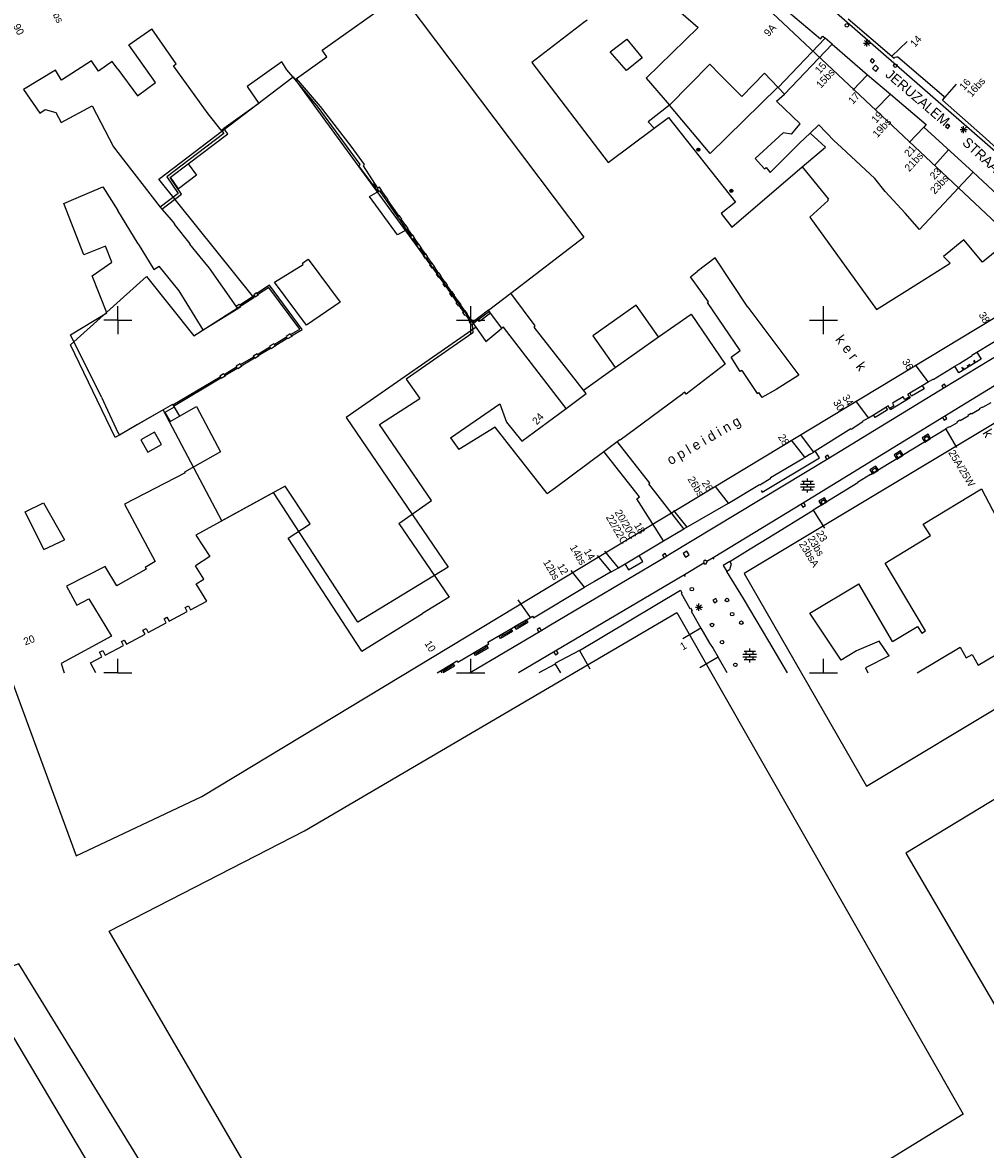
# Model space of a CAD drawing. Header units: millimetres. Extents: x 135944 to 142000, y 454200 to 456692.
# Tile 41 of 153: x 136986 to 137123, y 455632 to 455792. Entities that reach past the tile are written whole.
import ezdxf
from ezdxf.enums import TextEntityAlignment as Align

# ---------------------------------------------------------------- set-up
doc = ezdxf.new("R2010")
doc.units = ezdxf.units.MM
for name, color, linetype in [('TotaalGBKN2013_Bistad', 251, 'Continuous'), ('TotaalGBKN2013X$0$Contouren', 251, 'Continuous'), ('TotaalGBKN2013X$0$Xref', 251, 'Continuous')]:
    doc.layers.add(name, color=color, linetype=linetype)
doc.styles.add('TotaalGBKN2013X$0$GBKN binnenstad 2009$0$Standard', font='txt')

# ---------------------------------------------------------------- blocks, each defined once
blk = doc.blocks.new('TotaalGBKN2013X$0$GBKN binnenstad 2009')
at = {"layer": 'TotaalGBKN2013_Bistad'}
for p, q in [((137073371, 455799234), (137082220, 455791473)), ((137028952, 455788243), (137040291, 455796315)), ((137040822, 455795195), (137066048, 455761740)), ((137094202, 455794412), (137099594, 455789890)), ((137001565, 455789030), (137004796, 455791290)), ((137008278, 455786311), (137004796, 455791290)), ((137066054, 455792164), (137058681, 455786517)), ((137066483, 455792493), (137066054, 455792164)), ((137082220, 455791473), (137074845, 455784311)), ((137103469, 455792707), (137109697, 455787403)), ((137069785, 455788041), (137072114, 455789821)), ((137072114, 455789821), (137074305, 455787170)), ((137100227, 455789956), (137093568, 455782985)), ((137099594, 455789890), (137099892, 455790245)), ((137099892, 455790245), (137100227, 455789956)), ((137101205, 455789112), (137100227, 455789956)), ((137105797, 455788908), (137106505, 455789616)), ((137106505, 455788908), (137105797, 455789616)), ((137106151, 455788762), (137106151, 455789762)), ((137005317, 455783660), (137001565, 455789030)), ((137029592, 455787313), (137028952, 455788243)), ((137072090, 455785379), (137069785, 455788041)), ((137094460, 455782032), (137101205, 455789112)), ((137101205, 455789112), (137106251, 455784759)), ((137105651, 455789262), (137106651, 455789262)), ((137109697, 455787403), (137111869, 455789495)), ((136996290, 455786763), (136992014, 455784029)), ((136997245, 455785289), (136996290, 455786763)), ((136999205, 455786665), (136997245, 455785289)), ((137000000, 455785581), (136999205, 455786665)), ((137023251, 455786622), (137018321, 455783131)), ((137023941, 455785492), (137023251, 455786622)), ((137025336, 455784233), (137029592, 455787313)), ((137058681, 455786517), (137069479, 455772349)), ((137074305, 455787170), (137072090, 455785379)), ((137106898, 455787072), (137106599, 455786735)), ((137106599, 455786735), (137106936, 455786436)), ((137107235, 455786773), (137106898, 455787072)), ((137106936, 455786436), (137107235, 455786773)), ((137109697, 455787403), (137109994, 455787150)), ((137109994, 455787150), (137110166, 455787277)), ((137110166, 455787277), (137110340, 455787332)), ((137110340, 455787332), (137110523, 455787327)), ((137110523, 455787327), (137117041, 455781753)), ((136991153, 455785449), (136986613, 455782689)), ((136992014, 455784029), (136991153, 455785449)), ((137000000, 455785581), (137002767, 455781810)), ((137007868, 455786020), (137008278, 455786311)), ((137012820, 455779261), (137007868, 455786020)), ((137025142, 455784092), (137023941, 455785492)), ((137078152, 455780447), (137083880, 455786257)), ((137083880, 455786257), (137085315, 455784818)), ((137088427, 455781697), (137085315, 455784818)), ((137091659, 455785023), (137088427, 455781697)), ((137093519, 455783038), (137091659, 455785023)), ((137107348, 455786123), (137106939, 455785658)), ((137106939, 455785658), (137107404, 455785249)), ((137107813, 455785714), (137107348, 455786123)), ((137107404, 455785249), (137107813, 455785714)), ((137002767, 455781810), (137005317, 455783660)), ((137025142, 455784092), (137025336, 455784233)), ((137028373, 455780175), (137025142, 455784092)), ((137028723, 455780263), (137025336, 455784233)), ((137074845, 455784311), (137078152, 455780447)), ((137106251, 455784759), (137104147, 455782612)), ((137106251, 455784759), (137109472, 455782037)), ((137116863, 455781176), (137118850, 455783425)), ((136986613, 455782689), (136988933, 455779319)), ((137018321, 455783131), (137019982, 455780721)), ((137093519, 455783038), (137083915, 455773625)), ((137093342, 455781053), (137094460, 455782032)), ((137093519, 455783038), (137093568, 455782985)), ((137093568, 455782985), (137094460, 455782032)), ((137109479, 455782044), (137107390, 455779884)), ((137109472, 455782037), (137114556, 455777741)), ((137117081, 455781663), (137117041, 455781753)), ((137117090, 455781491), (137117081, 455781663)), ((136991985, 455778009), (136996375, 455780359)), ((136996375, 455780359), (136999398, 455774560)), ((137019982, 455780721), (137014999, 455777179)), ((137034353, 455772073), (137028373, 455780175)), ((137033087, 455774651), (137028723, 455780263)), ((137078152, 455780447), (137075164, 455778104)), ((137083915, 455773625), (137078152, 455780447)), ((137096712, 455777833), (137093342, 455781053)), ((137116863, 455781176), (137117022, 455781334)), ((137122513, 455776184), (137116863, 455781176)), ((137117022, 455781334), (137117090, 455781491)), ((136988933, 455779319), (136989704, 455779849)), ((136989704, 455779849), (136991194, 455779429)), ((136991194, 455779429), (136991985, 455778009)), ((137014661, 455776939), (137012820, 455779261)), ((137076004, 455777216), (137078018, 455778718)), ((137078018, 455778718), (137087547, 455766735)), ((137014661, 455776939), (137014999, 455777179)), ((137014661, 455776939), (137015018, 455776466)), ((137015597, 455776386), (137014999, 455777179)), ((137069479, 455772349), (137076004, 455777216)), ((137075164, 455778104), (137076004, 455777216)), ((137095443, 455776368), (137096712, 455777833)), ((137099358, 455777692), (137098100, 455776507)), ((137099358, 455777692), (137101444, 455775473)), ((137114214, 455777367), (137112143, 455775198)), ((137114556, 455777741), (137114214, 455777367)), ((137114214, 455777367), (137121192, 455770990)), ((137117539, 455777795), (137117261, 455777441)), ((137117261, 455777441), (137117615, 455777163)), ((137117893, 455777517), (137117539, 455777795)), ((137117615, 455777163), (137117893, 455777517)), ((137119341, 455777012), (137120341, 455777012)), ((137119487, 455776658), (137120195, 455777366)), ((137120195, 455776658), (137119487, 455777366)), ((137119841, 455776512), (137119841, 455777512)), ((137009986, 455772152), (137015597, 455776386)), ((137015018, 455776466), (137010103, 455772709)), ((137094258, 455776570), (137090317, 455772905)), ((137095443, 455776368), (137094258, 455776570)), ((137096603, 455775095), (137098100, 455776507)), ((137100275, 455774500), (137098100, 455776507)), ((137101444, 455775473), (137102538, 455774454)), ((137127619, 455771529), (137122513, 455776184)), ((136999398, 455774560), (137000000, 455773783)), ((137000000, 455773783), (137006020, 455766005)), ((137034944, 455772054), (137033087, 455774651)), ((137092462, 455770943), (137096603, 455775095)), ((137096984, 455771729), (137100275, 455774500)), ((137102538, 455774454), (137105929, 455771295)), ((137117730, 455774154), (137115707, 455771940)), ((137010103, 455772709), (137006930, 455770314)), ((137007462, 455770247), (137009986, 455772152)), ((137009986, 455772152), (137011125, 455770553)), ((137034168, 455771889), (137034353, 455772073)), ((137034792, 455771889), (137034944, 455772054)), ((137090317, 455772905), (137091656, 455771426)), ((137011125, 455770553), (137008582, 455768623)), ((137036115, 455769238), (137034168, 455771889)), ((137036836, 455768707), (137034792, 455771889)), ((137087000, 455763179), (137096984, 455771729)), ((137091656, 455771426), (137091865, 455771629)), ((137091865, 455771629), (137092462, 455770943)), ((137096984, 455771729), (137100728, 455767142)), ((137105929, 455771295), (137107269, 455770095)), ((137121192, 455770990), (137113599, 455762864)), ((137121192, 455770990), (137125317, 455767150)), ((136994098, 455767270), (136997894, 455768888)), ((136997894, 455768888), (137000000, 455765557)), ((137006930, 455770314), (137008559, 455767951)), ((137007403, 455770203), (137007462, 455770247)), ((137009016, 455767865), (137007403, 455770203)), ((137008582, 455768623), (137007462, 455770247)), ((137036208, 455769314), (137036115, 455769238)), ((137036551, 455768780), (137036208, 455769314)), ((137037069, 455768869), (137036836, 455768707)), ((137037378, 455768424), (137037069, 455768869)), ((137108729, 455768234), (137107269, 455770095)), ((136992338, 455766550), (136994098, 455767270)), ((137008559, 455767951), (137006020, 455766005)), ((137006232, 455765731), (137009016, 455767865)), ((137035670, 455767538), (137037000, 455768265)), ((137039607, 455762100), (137035670, 455767538)), ((137036458, 455768704), (137036551, 455768780)), ((137036751, 455768267), (137036458, 455768704)), ((137036740, 455768641), (137036836, 455768707)), ((137036920, 455768381), (137036740, 455768641)), ((137036920, 455768381), (137036751, 455768267)), ((137036920, 455768381), (137037000, 455768265)), ((137037000, 455768265), (137037089, 455768314)), ((137037089, 455768314), (137037132, 455768253)), ((137037296, 455768367), (137037132, 455768253)), ((137037132, 455768253), (137037746, 455767367)), ((137037296, 455768367), (137037378, 455768424)), ((137037296, 455768367), (137037910, 455767481)), ((137037910, 455767481), (137037746, 455767367)), ((137037746, 455767367), (137038069, 455766901)), ((137037992, 455767538), (137037910, 455767481)), ((137038315, 455767072), (137037992, 455767538)), ((137111579, 455765164), (137108729, 455768234)), ((136995194, 455759277), (136992338, 455766550)), ((137006020, 455766005), (137006232, 455765731)), ((137006232, 455765731), (137007583, 455764171)), ((137038233, 455767015), (137038069, 455766901)), ((137038069, 455766901), (137039650, 455764622)), ((137038233, 455767015), (137038315, 455767072)), ((137038233, 455767015), (137039814, 455764736)), ((137087547, 455766735), (137085506, 455765120)), ((137100651, 455766937), (137098048, 455764605)), ((137100728, 455767142), (137100584, 455767011)), ((137100584, 455767011), (137100651, 455766937)), ((137002868, 455760823), (137000000, 455765557)), ((137007603, 455764201), (137007583, 455764171)), ((137008054, 455763641), (137007603, 455764201)), ((137039814, 455764736), (137039650, 455764622)), ((137039650, 455764622), (137039988, 455764135)), ((137039896, 455764793), (137039814, 455764736)), ((137040234, 455764305), (137039896, 455764793)), ((137040152, 455764248), (137039988, 455764135)), ((137039988, 455764135), (137040579, 455763283)), ((137040152, 455764248), (137040234, 455764305)), ((137040152, 455764248), (137040743, 455763396)), ((137085506, 455765120), (137087000, 455763179)), ((137098048, 455764605), (137107490, 455751525)), ((137113599, 455762864), (137111579, 455765164)), ((137008014, 455763611), (137008054, 455763641)), ((137010265, 455760811), (137008014, 455763611)), ((137040903, 455762815), (137039607, 455762100)), ((137040743, 455763396), (137040579, 455763283)), ((137040579, 455763283), (137040903, 455762815)), ((137040825, 455763453), (137040743, 455763396)), ((137041146, 455762990), (137040825, 455763453)), ((137041064, 455762933), (137040903, 455762815)), ((137040903, 455762815), (137041543, 455761892)), ((137041064, 455762933), (137041146, 455762990)), ((137041064, 455762933), (137041707, 455762006)), ((137002868, 455760823), (137005080, 455757172)), ((137010215, 455760761), (137010265, 455760811)), ((137041460, 455761835), (137041543, 455761892)), ((137041731, 455761444), (137041460, 455761835)), ((137041707, 455762006), (137041543, 455761892)), ((137041789, 455762063), (137041707, 455762006)), ((137041814, 455761501), (137041731, 455761444)), ((137042060, 455761672), (137041789, 455762063)), ((137041978, 455761615), (137041814, 455761501)), ((137041814, 455761501), (137042430, 455760614)), ((137041978, 455761615), (137042060, 455761672)), ((137041978, 455761615), (137042594, 455760727)), ((137055686, 455753825), (137066048, 455761740)), ((137119888, 455761402), (137117011, 455759036)), ((137122530, 455758214), (137119888, 455761402)), ((136998229, 455760474), (136995194, 455759277)), ((136999169, 455758224), (136998229, 455760474)), ((137011656, 455758971), (137010215, 455760761)), ((137042347, 455760556), (137042430, 455760614)), ((137042677, 455760080), (137042347, 455760556)), ((137042594, 455760727), (137042430, 455760614)), ((137042676, 455760784), (137042594, 455760727)), ((137043006, 455760308), (137042676, 455760784)), ((137042760, 455760137), (137042677, 455760080)), ((137042924, 455760251), (137042760, 455760137)), ((137042760, 455760137), (137043390, 455759229)), ((137042924, 455760251), (137043006, 455760308)), ((137042924, 455760251), (137043554, 455759342)), ((137043307, 455759171), (137043390, 455759229)), ((137043554, 455759342), (137043390, 455759229)), ((137043636, 455759399), (137043554, 455759342)), ((137043949, 455758948), (137043636, 455759399)), ((137124321, 455759698), (137122530, 455758214)), ((136996376, 455756264), (136999169, 455758224)), ((137005080, 455757172), (137005855, 455757671)), ((137008687, 455754141), (137005855, 455757671)), ((137013007, 455757351), (137011656, 455758971)), ((137022220, 455755392), (137026280, 455757898)), ((137026147, 455758070), (137026961, 455758630)), ((137026280, 455757898), (137026147, 455758070)), ((137026961, 455758630), (137031522, 455752530)), ((137043620, 455758720), (137043307, 455759171)), ((137043703, 455758777), (137043620, 455758720)), ((137043867, 455758891), (137043703, 455758777)), ((137043703, 455758777), (137044311, 455757900)), ((137043867, 455758891), (137043949, 455758948)), ((137043867, 455758891), (137044475, 455758014)), ((137044228, 455757843), (137044311, 455757900)), ((137044558, 455757367), (137044228, 455757843)), ((137044475, 455758014), (137044311, 455757900)), ((137044557, 455758071), (137044475, 455758014)), ((137044887, 455757595), (137044557, 455758071)), ((137084655, 455758821), (137082092, 455756873)), ((137089288, 455751842), (137084655, 455758821)), ((137113479, 455755244), (137117939, 455758083)), ((137117011, 455759036), (137117939, 455758083)), ((136998427, 455751042), (136996376, 455756264)), ((137016755, 455751967), (137013007, 455757351)), ((137044641, 455757424), (137044558, 455757367)), ((137044805, 455757538), (137044641, 455757424)), ((137044641, 455757424), (137045242, 455756558)), ((137044805, 455757538), (137044887, 455757595)), ((137044805, 455757538), (137045406, 455756671)), ((137045159, 455756500), (137045242, 455756558)), ((137045468, 455756055), (137045159, 455756500)), ((137045406, 455756671), (137045242, 455756558)), ((137045488, 455756728), (137045406, 455756671)), ((137045551, 455756112), (137045468, 455756055)), ((137045797, 455756283), (137045488, 455756728)), ((137045715, 455756226), (137045551, 455756112)), ((137045551, 455756112), (137046175, 455755212)), ((137045715, 455756226), (137045797, 455756283)), ((137045715, 455756226), (137046339, 455755326)), ((137081151, 455756158), (137082092, 455756873)), ((137083722, 455752617), (137081151, 455756158)), ((137021481, 455754938), (137019701, 455753774)), ((137021390, 455754641), (137019810, 455753607)), ((137025766, 455748726), (137021390, 455754641)), ((137026101, 455748693), (137021481, 455754938)), ((137026712, 455749276), (137022220, 455755392)), ((137046092, 455755155), (137046175, 455755212)), ((137046395, 455754718), (137046092, 455755155)), ((137046339, 455755326), (137046175, 455755212)), ((137046421, 455755383), (137046339, 455755326)), ((137046478, 455754775), (137046395, 455754718)), ((137046724, 455754946), (137046421, 455755383)), ((137046642, 455754889), (137046478, 455754775)), ((137046478, 455754775), (137047131, 455753835)), ((137046642, 455754889), (137046724, 455754946)), ((137046642, 455754889), (137047295, 455753948)), ((137107490, 455751525), (137113479, 455755244)), ((137012101, 455748635), (137008687, 455754141)), ((137017270, 455752184), (137019307, 455753516)), ((137017379, 455752017), (137019416, 455753349)), ((137019646, 455753858), (137019252, 455753600)), ((137019252, 455753600), (137019307, 455753516)), ((137019307, 455753516), (137019416, 455753349)), ((137019471, 455753265), (137019416, 455753349)), ((137019865, 455753523), (137019471, 455753265)), ((137019701, 455753774), (137019646, 455753858)), ((137019701, 455753774), (137019810, 455753607)), ((137019810, 455753607), (137019865, 455753523)), ((137047048, 455753777), (137047131, 455753835)), ((137047369, 455753314), (137047048, 455753777)), ((137047295, 455753948), (137047131, 455753835)), ((137047377, 455754005), (137047295, 455753948)), ((137047452, 455753371), (137047369, 455753314)), ((137047698, 455753542), (137047377, 455754005)), ((137047616, 455753485), (137047452, 455753371)), ((137047452, 455753371), (137048047, 455752513)), ((137047616, 455753485), (137047698, 455753542)), ((137047616, 455753485), (137048211, 455752627)), ((137052522, 455751394), (137055686, 455753825)), ((137059127, 455749206), (137055686, 455753825)), ((137000000, 455750000), (137000000, 455752000)), ((137000001, 455750000), (137000001, 455752000)), ((137012101, 455748635), (137016984, 455751639)), ((137016755, 455751967), (137017215, 455752268)), ((137016984, 455751639), (137016755, 455751967)), ((137016984, 455751639), (137017434, 455751933)), ((137017215, 455752268), (137017270, 455752184)), ((137017270, 455752184), (137017379, 455752017)), ((137017434, 455751933), (137017379, 455752017)), ((137031522, 455752530), (137026712, 455749276)), ((137047964, 455752456), (137048047, 455752513)), ((137048304, 455751965), (137047964, 455752456)), ((137048211, 455752627), (137048047, 455752513)), ((137048293, 455752684), (137048211, 455752627)), ((137048633, 455752193), (137048293, 455752684)), ((137048387, 455752022), (137048304, 455751965)), ((137048551, 455752136), (137048387, 455752022)), ((137048387, 455752022), (137048990, 455751153)), ((137048551, 455752136), (137048633, 455752193)), ((137048551, 455752136), (137049154, 455751266)), ((137049154, 455751266), (137048990, 455751153)), ((137049236, 455751323), (137049154, 455751266)), ((137049538, 455750887), (137049236, 455751323)), ((137050000, 455750000), (137050000, 455752000)), ((137052522, 455751394), (137050334, 455749741)), ((137052643, 455751219), (137052522, 455751394)), ((137073460, 455752108), (137067305, 455747764)), ((137076630, 455747615), (137073460, 455752108)), ((137083557, 455752504), (137083722, 455752617)), ((137088196, 455745718), (137083557, 455752504)), ((137089288, 455751842), (137096492, 455742206)), ((137100000, 455750000), (137100000, 455752000)), ((137143534, 455752489), (137117041, 455736301)), ((137135451, 455751591), (137117191, 455740431)), ((136993315, 455747900), (136998427, 455751042)), ((137000001, 455750000), (136998001, 455750000)), ((137000000, 455750000), (137000000, 455748000)), ((137000000, 455750000), (137002000, 455750000)), ((137000001, 455750000), (137000001, 455748000)), ((137048000, 455750000), (137050000, 455750000)), ((137048907, 455751095), (137048990, 455751153)), ((137049209, 455750659), (137048907, 455751095)), ((137049292, 455750716), (137049209, 455750659)), ((137049456, 455750830), (137049292, 455750716)), ((137049292, 455750716), (137049872, 455749881)), ((137049456, 455750830), (137049538, 455750887)), ((137049456, 455750830), (137050036, 455749995)), ((137049789, 455749824), (137049872, 455749881)), ((137050142, 455749315), (137049789, 455749824)), ((137050036, 455749995), (137049872, 455749881)), ((137050000, 455750000), (137052000, 455750000)), ((137050000, 455748000), (137050000, 455750000)), ((137050118, 455750052), (137050036, 455749995)), ((137050334, 455749741), (137050118, 455750052)), ((137050334, 455749741), (137050448, 455749577)), ((137051061, 455750035), (137050448, 455749577)), ((137052643, 455751219), (137051061, 455750035)), ((137051243, 455749791), (137051061, 455750035)), ((137052825, 455750975), (137051243, 455749791)), ((137052825, 455750975), (137052643, 455751219)), ((137054416, 455748852), (137052825, 455750975)), ((137076630, 455747615), (137081237, 455750867)), ((137081237, 455750867), (137086044, 455743760)), ((137098000, 455750000), (137100000, 455750000)), ((137100000, 455750000), (137102000, 455750000)), ((137100000, 455748000), (137100000, 455750000)), ((137024433, 455748044), (137023859, 455747700)), ((137024484, 455747958), (137024433, 455748044)), ((137024484, 455747958), (137025766, 455748726)), ((137024587, 455747786), (137026101, 455748693)), ((137050311, 455748219), (137040872, 455741653)), ((137050221, 455749369), (137050142, 455749315)), ((137050221, 455749369), (137050401, 455749494)), ((137050221, 455749369), (137050311, 455748219)), ((137050401, 455749494), (137050471, 455749543)), ((137050401, 455749494), (137052131, 455746969)), ((137050471, 455749543), (137050448, 455749577)), ((137052131, 455746969), (137054416, 455748852)), ((137054629, 455749028), (137054416, 455748852)), ((137063546, 455737499), (137054629, 455749028)), ((137059017, 455749010), (137059127, 455749206)), ((137065973, 455740093), (137059017, 455749010)), ((136997691, 455739062), (136993315, 455747900)), ((137022084, 455746637), (137021502, 455746289)), ((137022135, 455746551), (137022084, 455746637)), ((137022135, 455746551), (137023910, 455747614)), ((137022135, 455746551), (137022238, 455746379)), ((137022238, 455746379), (137024013, 455747442)), ((137023859, 455747700), (137023910, 455747614)), ((137023910, 455747614), (137024013, 455747442)), ((137024065, 455747357), (137024013, 455747442)), ((137024639, 455747701), (137024065, 455747357)), ((137024484, 455747958), (137024587, 455747786)), ((137024587, 455747786), (137024639, 455747701)), ((137067305, 455747764), (137070475, 455743271)), ((137070475, 455743271), (137076630, 455747615)), ((137121729, 455745456), (137125767, 455747917)), ((137019724, 455745224), (137019197, 455744908)), ((137019197, 455744908), (137019248, 455744822)), ((137019930, 455744881), (137019403, 455744565)), ((137019775, 455745138), (137019724, 455745224)), ((137019775, 455745138), (137021553, 455746203)), ((137019775, 455745138), (137019878, 455744966)), ((137019878, 455744966), (137021656, 455746031)), ((137019878, 455744966), (137019930, 455744881)), ((137021502, 455746289), (137021553, 455746203)), ((137021553, 455746203), (137021656, 455746031)), ((137021707, 455745946), (137021656, 455746031)), ((137022289, 455746294), (137021707, 455745946)), ((137022238, 455746379), (137022289, 455746294)), ((137086891, 455744753), (137088196, 455745718)), ((137119284, 455743835), (137121048, 455744983)), ((137121021, 455745025), (137121729, 455745456)), ((137121048, 455744983), (137121021, 455745025)), ((137121729, 455745456), (137122316, 455744492)), ((137015046, 455742306), (137016826, 455743372)), ((137017327, 455743789), (137016775, 455743458)), ((137016775, 455743458), (137016826, 455743372)), ((137016826, 455743372), (137016929, 455743200)), ((137017533, 455743446), (137016981, 455743115)), ((137017378, 455743703), (137017327, 455743789)), ((137017378, 455743703), (137019248, 455744822)), ((137017378, 455743703), (137017481, 455743531)), ((137017481, 455743531), (137019351, 455744650)), ((137017481, 455743531), (137017533, 455743446)), ((137019248, 455744822), (137019351, 455744650)), ((137019403, 455744565), (137019351, 455744650)), ((137065973, 455740093), (137070475, 455743271)), ((137086044, 455743760), (137080538, 455739520)), ((137088193, 455742727), (137086891, 455744753)), ((137114812, 455741238), (137113044, 455743674)), ((137115559, 455741588), (137118586, 455743462)), ((137118586, 455743462), (137119257, 455743877)), ((137119167, 455742523), (137118586, 455743462)), ((137122316, 455744492), (137119167, 455742523)), ((137119257, 455743877), (137119284, 455743835)), ((137119864, 455742909), (137119604, 455743337)), ((137119734, 455743123), (137119948, 455743253)), ((137120375, 455743513), (137120786, 455743763)), ((137121426, 455744152), (137121212, 455744022)), ((137121296, 455744366), (137121556, 455743938)), ((137007800, 455738001), (137014507, 455741983)), ((137007900, 455737827), (137014610, 455741811)), ((137014995, 455742392), (137014456, 455742069)), ((137014456, 455742069), (137014507, 455741983)), ((137014507, 455741983), (137014610, 455741811)), ((137014662, 455741726), (137014610, 455741811)), ((137015201, 455742049), (137014662, 455741726)), ((137015046, 455742306), (137014995, 455742392)), ((137015046, 455742306), (137015149, 455742134)), ((137015149, 455742134), (137016929, 455743200)), ((137015149, 455742134), (137015201, 455742049)), ((137016981, 455743115), (137016929, 455743200)), ((137040872, 455741653), (137042795, 455738889)), ((137088422, 455742877), (137088193, 455742727)), ((137088422, 455742877), (137090592, 455739627)), ((137096492, 455742206), (137093272, 455740156)), ((137114812, 455741238), (137115516, 455741659)), ((137115516, 455741659), (137115559, 455741588)), ((137066372, 455739582), (137065973, 455740093)), ((137093272, 455740156), (137091252, 455739026)), ((137117191, 455740431), (137100651, 455730351)), ((137112207, 455739683), (137113984, 455740744)), ((137114260, 455740281), (137112483, 455739221)), ((137113984, 455740744), (137114812, 455741238)), ((137113984, 455740744), (137114260, 455740281)), ((137117148, 455740931), (137116764, 455740697)), ((137116764, 455740697), (137116998, 455740312)), ((137117382, 455740547), (137117148, 455740931)), ((136997691, 455739062), (137000000, 455734072)), ((137037882, 455735739), (137042795, 455738889)), ((137063546, 455737499), (137066372, 455739582)), ((137071188, 455733017), (137080069, 455739595)), ((137080342, 455739797), (137080069, 455739595)), ((137080538, 455739520), (137080342, 455739797)), ((137090592, 455739627), (137090772, 455739747)), ((137090772, 455739747), (137091252, 455739026)), ((137106367, 455736147), (137104581, 455738572)), ((137112273, 455738978), (137109495, 455737311)), ((137111309, 455739145), (137109758, 455738214)), ((137111535, 455738768), (137111309, 455739145)), ((137112170, 455739149), (137111535, 455738768)), ((137111944, 455739526), (137112207, 455739683)), ((137112170, 455739149), (137111944, 455739526)), ((137112170, 455739149), (137112273, 455738978)), ((137112483, 455739221), (137112207, 455739683)), ((137006773, 455737472), (137002764, 455735232)), ((137007984, 455737680), (137006675, 455736933)), ((137006675, 455736933), (137007409, 455735643)), ((137007765, 455738062), (137006773, 455737472)), ((137007800, 455738001), (137007765, 455738062)), ((137007800, 455738001), (137007900, 455737827)), ((137007900, 455737827), (137007984, 455737680)), ((137007984, 455737680), (137008724, 455736392)), ((137008724, 455736392), (137011163, 455737781)), ((137011163, 455737781), (137014566, 455731350)), ((137047147, 455733315), (137054112, 455738137)), ((137054112, 455738137), (137055060, 455735520)), ((137057243, 455732853), (137063546, 455737499)), ((137107100, 455736595), (137108850, 455737666)), ((137109084, 455737284), (137107327, 455736224)), ((137109166, 455737859), (137108850, 455737666)), ((137108850, 455737666), (137109084, 455737284)), ((137109392, 455737482), (137109166, 455737859)), ((137109984, 455737837), (137109392, 455737482)), ((137109495, 455737311), (137109392, 455737482)), ((137109758, 455738214), (137109984, 455737837)), ((137122097, 455737339), (137120975, 455736674)), ((137122489, 455737688), (137122046, 455737425)), ((137122046, 455737425), (137122097, 455737339)), ((137122540, 455737602), (137122489, 455737688)), ((137123703, 455738291), (137122540, 455737602)), ((137007409, 455735643), (137008724, 455736392)), ((137037102, 455735209), (137037882, 455735739)), ((137055060, 455735520), (137057243, 455732853)), ((137117041, 455736301), (137097021, 455723991)), ((137103913, 455734572), (137105574, 455735624)), ((137105537, 455735683), (137106367, 455736147)), ((137105574, 455735624), (137105537, 455735683)), ((137106367, 455736147), (137107100, 455736595)), ((137107327, 455736224), (137107100, 455736595)), ((137116854, 455736187), (137117089, 455735803)), ((137117089, 455735803), (137117472, 455736038)), ((137117472, 455736038), (137117237, 455736422)), ((137118934, 455735464), (137117841, 455734815)), ((137119324, 455735811), (137118883, 455735550)), ((137118883, 455735550), (137118934, 455735464)), ((137119375, 455735725), (137119324, 455735811)), ((137120503, 455736394), (137119375, 455735725)), ((137120924, 455736760), (137120452, 455736480)), ((137120452, 455736480), (137120503, 455736394)), ((137120975, 455736674), (137120924, 455736760)), ((137000000, 455734072), (137000218, 455733692)), ((137002764, 455735232), (137000218, 455733692)), ((137005208, 455734125), (137003266, 455733052)), ((137006170, 455732385), (137005208, 455734125)), ((137044453, 455724448), (137037102, 455735209)), ((137053457, 455734830), (137048343, 455731675)), ((137060848, 455725447), (137053457, 455734830)), ((137098598, 455731326), (137096793, 455733739)), ((137098832, 455731473), (137103876, 455734631)), ((137103876, 455734631), (137103913, 455734572)), ((137117342, 455734542), (137106679, 455728060)), ((137117790, 455734901), (137117301, 455734611)), ((137117301, 455734611), (137117342, 455734542)), ((137117342, 455734542), (137118865, 455731958)), ((137117841, 455734815), (137117790, 455734901)), ((137003266, 455733052), (137004228, 455731312)), ((137004228, 455731312), (137006170, 455732385)), ((137047147, 455733315), (137048343, 455731675)), ((137068881, 455731397), (137070751, 455732782)), ((137070751, 455732782), (137071145, 455733074)), ((137075383, 455726916), (137070751, 455732782)), ((137071145, 455733074), (137071188, 455733017)), ((137097354, 455730603), (137095475, 455732970)), ((137114753, 455733543), (137114250, 455733238)), ((137114250, 455733238), (137114504, 455732818)), ((137115007, 455733123), (137114753, 455733543)), ((137014566, 455731350), (137009466, 455728461)), ((137062003, 455726303), (137068881, 455731397)), ((137073906, 455724959), (137068881, 455731397)), ((137091311, 455725631), (137099421, 455730481)), ((137097075, 455730370), (137097379, 455730560)), ((137097354, 455730603), (137098199, 455731094)), ((137097379, 455730560), (137097354, 455730603)), ((137098199, 455731094), (137098224, 455731051)), ((137098224, 455731051), (137098623, 455731283)), ((137098598, 455731326), (137098832, 455731473)), ((137098623, 455731283), (137098598, 455731326)), ((137099421, 455730481), (137098832, 455731473)), ((137100607, 455730852), (137100223, 455730618)), ((137100223, 455730618), (137100457, 455730233)), ((137100841, 455730467), (137100607, 455730852)), ((137110858, 455731189), (137110296, 455730848)), ((137110296, 455730848), (137110556, 455730418)), ((137111118, 455730759), (137110858, 455731189)), ((137100651, 455730351), (137078181, 455716791)), ((137092507, 455727686), (137097050, 455730413)), ((137097050, 455730413), (137097075, 455730370)), ((137107349, 455729032), (137106857, 455728734)), ((137107599, 455728619), (137107349, 455729032)), ((137009526, 455728371), (137000947, 455723902)), ((137009466, 455728461), (137009526, 455728371)), ((137090951, 455726669), (137092543, 455727626)), ((137092543, 455727626), (137092507, 455727686)), ((137097721, 455727171), (137097721, 455727571)), ((137106637, 455728128), (137104798, 455726993)), ((137106679, 455728060), (137106637, 455728128)), ((137106857, 455728734), (137107107, 455728321)), ((137023725, 455726460), (137011039, 455719548)), ((137027245, 455721140), (137023725, 455726460)), ((137060848, 455725447), (137062003, 455726303)), ((137075237, 455726783), (137075383, 455726916)), ((137080221, 455720405), (137075237, 455726783)), ((137086514, 455724052), (137084674, 455726443)), ((137086514, 455724052), (137090915, 455726729)), ((137090915, 455726729), (137090951, 455726669)), ((137091184, 455725846), (137091312, 455725631)), ((137096741, 455726771), (137098701, 455726771)), ((137096741, 455726371), (137098701, 455726371)), ((137096921, 455727171), (137098521, 455727171)), ((137096921, 455725971), (137098521, 455725971)), ((137097221, 455726771), (137097221, 455727171)), ((137097221, 455725971), (137097221, 455726371)), ((137097721, 455726371), (137097721, 455726771)), ((137097721, 455725571), (137097721, 455725971)), ((137098221, 455726771), (137098221, 455727171)), ((137098221, 455725971), (137098221, 455726371)), ((137104840, 455726925), (137098554, 455723088)), ((137104798, 455726993), (137104840, 455726925)), ((137114132, 455721080), (137122371, 455726098)), ((137122371, 455726098), (137125501, 455720145)), ((136986890, 455722849), (136989477, 455724118)), ((136989477, 455724118), (136992438, 455718885)), ((137039834, 455721189), (137044453, 455724448)), ((137073539, 455724693), (137073906, 455724959)), ((137077325, 455718701), (137073539, 455724693)), ((137097452, 455723729), (137097218, 455724113)), ((137100074, 455724544), (137099604, 455724258)), ((137099604, 455724258), (137099837, 455723873)), ((137100307, 455724159), (137100074, 455724544)), ((136989509, 455717476), (136986890, 455722849)), ((137000947, 455723902), (137005269, 455715771)), ((137080674, 455720672), (137078777, 455723029)), ((137080221, 455720405), (137086514, 455724052)), ((137097021, 455723991), (137084381, 455716321)), ((137092265, 455719180), (137098554, 455723088)), ((137096834, 455723878), (137097068, 455723494)), ((137097068, 455723494), (137097452, 455723729)), ((137098554, 455723088), (137100126, 455720533)), ((137024146, 455719120), (137027245, 455721140)), ((137039834, 455721189), (137046937, 455710763)), ((137115152, 455719459), (137114132, 455721080)), ((137011039, 455719548), (137013058, 455716500)), ((137077325, 455718701), (137080221, 455720405)), ((137108733, 455715539), (137115152, 455719459)), ((136989509, 455717476), (136992438, 455718885)), ((137034585, 455703099), (137024146, 455719120)), ((137070955, 455714919), (137077325, 455718701)), ((137089610, 455717600), (137092265, 455719180)), ((137013058, 455716500), (137011028, 455715161)), ((137077621, 455716421), (137061301, 455706791)), ((137069910, 455714318), (137067990, 455716663)), ((137070955, 455714919), (137068995, 455717240)), ((137074397, 455715800), (137073886, 455716659)), ((137077575, 455716923), (137077193, 455716684)), ((137077193, 455716684), (137077432, 455716303)), ((137077813, 455716541), (137077575, 455716923)), ((137078181, 455716791), (137077621, 455716421)), ((137080624, 455717254), (137080111, 455716905)), ((137080111, 455716905), (137080460, 455716392)), ((137080460, 455716392), (137080973, 455716741)), ((137080973, 455716741), (137080624, 455717254)), ((137084381, 455716321), (137083476, 455715783)), ((137084509, 455716106), (137084381, 455716321)), ((137086700, 455715801), (137089610, 455717600)), ((136998197, 455715085), (136992748, 455712275)), ((136999849, 455712357), (136998197, 455715085)), ((137003999, 455714701), (137000000, 455712432)), ((137005269, 455715771), (137003849, 455714951)), ((137003849, 455714951), (137003999, 455714701)), ((137012189, 455713292), (137011028, 455715161)), ((137066141, 455712172), (137064233, 455714524)), ((137069910, 455714318), (137070955, 455714919)), ((137071865, 455715460), (137072376, 455714601)), ((137072376, 455714601), (137074397, 455715800)), ((137083061, 455715536), (137080318, 455713905)), ((137083241, 455715962), (137082991, 455715780)), ((137082991, 455715780), (137083095, 455715462)), ((137083095, 455715462), (137083388, 455715462)), ((137083491, 455715780), (137083241, 455715962)), ((137083388, 455715462), (137083491, 455715780)), ((137086700, 455715801), (137085760, 455715220)), ((137085760, 455715220), (137086276, 455714380)), ((137086680, 455714620), (137086276, 455714380)), ((137086916, 455715450), (137086680, 455714620)), ((137086700, 455715801), (137086916, 455715450)), ((137114454, 455705965), (137108733, 455715539)), ((137011077, 455712614), (137012189, 455713292)), ((137080318, 455713905), (137061981, 455703071)), ((137067525, 455712946), (137066141, 455712172)), ((137069910, 455714318), (137067525, 455712946)), ((137080439, 455713686), (137080311, 455713901)), ((137088640, 455710530), (137086276, 455714380)), ((136992748, 455712275), (136994171, 455709617)), ((137000000, 455712432), (136999849, 455712357)), ((137012595, 455710161), (137011077, 455712614)), ((137058915, 455707816), (137066141, 455712172)), ((137065398, 455703178), (137079740, 455711736)), ((137079740, 455711736), (137079944, 455711370)), ((137079944, 455711370), (137079827, 455711305)), ((137079827, 455711305), (137081042, 455709117)), ((137098073, 455708460), (137105002, 455712612)), ((137109751, 455704454), (137105002, 455712612)), ((136994171, 455709617), (136995904, 455710492)), ((136995904, 455710492), (136999084, 455705234)), ((137010312, 455708945), (137012595, 455710161)), ((137046937, 455710763), (137043187, 455708436)), ((137058480, 455707881), (137056748, 455710340)), ((137082351, 455708822), (137082351, 455709822)), ((137084720, 455710560), (137084332, 455710332)), ((137084332, 455710332), (137084560, 455709944)), ((137084560, 455709944), (137084948, 455710172)), ((137084948, 455710172), (137084720, 455710560)), ((137092251, 455704484), (137088640, 455710530)), ((137007264, 455707321), (137009832, 455708689)), ((137009531, 455709254), (137010011, 455709510)), ((137009832, 455708689), (137009531, 455709254)), ((137010011, 455709510), (137010312, 455708945)), ((137034585, 455703099), (137043187, 455708436)), ((137081042, 455709117), (137081159, 455709182)), ((137081159, 455709182), (137081368, 455708806)), ((137081368, 455708806), (137081251, 455708741)), ((137081251, 455708741), (137082622, 455706354)), ((137081851, 455709322), (137082851, 455709322)), ((137081997, 455708968), (137082705, 455709676)), ((137082705, 455708968), (137081997, 455709676)), ((137102513, 455701805), (137098073, 455708460)), ((137004309, 455705747), (137006848, 455707099)), ((137006547, 455707664), (137006963, 455707886)), ((137006848, 455707099), (137006547, 455707664)), ((137006963, 455707886), (137007264, 455707321)), ((137052428, 455704351), (137058480, 455707881)), ((137056515, 455706447), (137056389, 455706661)), ((137057820, 455707209), (137056515, 455706447)), ((137057694, 455707423), (137057820, 455707209)), ((137058480, 455707881), (137058776, 455708054)), ((137058776, 455708054), (137058915, 455707816)), ((137061301, 455706791), (137059851, 455705881)), ((137109751, 455704454), (137113334, 455706606)), ((137113334, 455706606), (137113914, 455705645)), ((136999084, 455705234), (136991982, 455701345)), ((137001212, 455704097), (137003863, 455705509)), ((137003562, 455706074), (137004008, 455706312)), ((137003863, 455705509), (137003562, 455706074)), ((137004008, 455706312), (137004309, 455705747)), ((137059851, 455705881), (137049907, 455700000)), ((137054287, 455705147), (137054161, 455705362)), ((137055653, 455705944), (137054287, 455705147)), ((137055527, 455706159), (137055653, 455705944)), ((137059808, 455706381), (137059424, 455706147)), ((137059424, 455706147), (137059658, 455705762)), ((137060042, 455705997), (137059808, 455706381)), ((137082622, 455706354), (137080043, 455704822)), ((137082622, 455706354), (137083834, 455704243)), ((137113914, 455705645), (137114454, 455705965)), ((136998222, 455702535), (137000000, 455703461)), ((137000000, 455703461), (137000822, 455703889)), ((137000521, 455704454), (137000911, 455704662)), ((137000822, 455703889), (137000521, 455704454)), ((137000911, 455704662), (137001212, 455704097)), ((137048180, 455701514), (137052550, 455704140)), ((137052198, 455703604), (137050755, 455702736)), ((137052054, 455703843), (137052198, 455703604)), ((137052550, 455704140), (137052428, 455704351)), ((137083834, 455704243), (137084374, 455703450)), ((137084374, 455703450), (137085072, 455702242)), ((137089544, 455703083), (137089544, 455703483)), ((137094894, 455700000), (137092251, 455704484)), ((137107896, 455704512), (137104691, 455703111)), ((137109285, 455702422), (137107896, 455704512)), ((137113255, 455700000), (137119354, 455703644)), ((137119354, 455703644), (137120204, 455702134)), ((136996132, 455701453), (136997741, 455702286)), ((136997404, 455702937), (136997885, 455703186)), ((136997741, 455702286), (136997404, 455702937)), ((136997885, 455703186), (136998222, 455702535)), ((137000000, 455700000), (137000000, 455702000)), ((137000001, 455700000), (137000001, 455702000)), ((137047537, 455701402), (137048058, 455701725)), ((137048058, 455701725), (137048180, 455701514)), ((137050000, 455700000), (137050000, 455702000)), ((137050755, 455702736), (137050611, 455702975)), ((137061981, 455703071), (137056769, 455700000)), ((137061784, 455702962), (137062013, 455702574)), ((137065398, 455703178), (137061925, 455701349)), ((137062013, 455702574), (137062400, 455702803)), ((137062400, 455702803), (137062172, 455703191)), ((137065398, 455703178), (137066907, 455700585)), ((137085072, 455702242), (137082488, 455700719)), ((137086368, 455700000), (137085072, 455702242)), ((137088564, 455702683), (137090524, 455702683)), ((137088564, 455702283), (137090524, 455702283)), ((137088744, 455703083), (137090344, 455703083)), ((137088744, 455701883), (137090344, 455701883)), ((137089044, 455702683), (137089044, 455703083)), ((137089044, 455701883), (137089044, 455702283)), ((137089544, 455702283), (137089544, 455702683)), ((137089544, 455701483), (137089544, 455701883)), ((137090044, 455702683), (137090044, 455703083)), ((137090044, 455701883), (137090044, 455702283)), ((137100000, 455700000), (137100000, 455702000)), ((137104691, 455703111), (137102513, 455701805)), ((137109285, 455702422), (137105926, 455700719)), ((137120204, 455702134), (137121044, 455702614)), ((137121044, 455702614), (137121904, 455701114)), ((137121904, 455701114), (137124234, 455702453)), ((136991982, 455701345), (136992377, 455700000)), ((136996885, 455700000), (136996132, 455701453)), ((137045273, 455700000), (137047537, 455701402)), ((137045769, 455700307), (137047465, 455701358)), ((137045959, 455700000), (137045769, 455700307)), ((137046066, 455700210), (137045940, 455700413)), ((137047422, 455701051), (137046066, 455700210)), ((137047697, 455700984), (137046111, 455700000)), ((137047296, 455701254), (137047422, 455701051)), ((137047465, 455701358), (137047697, 455700984)), ((137061974, 455701262), (137059664, 455700000)), ((137061925, 455701349), (137061974, 455701262)), ((137061974, 455701262), (137062739, 455700000)), ((137105926, 455700719), (137106293, 455700000)), ((137000001, 455700000), (136998001, 455700000)), ((137000000, 455700000), (137002000, 455700000)), ((137048000, 455700000), (137050000, 455700000)), ((137050000, 455700000), (137052000, 455700000)), ((137098000, 455700000), (137100000, 455700000)), ((137100000, 455700000), (137102000, 455700000))]:
    blk.add_line(p, q, dxfattribs=at)
for centre, radius in [((137103311, 455791794), 250), ((137110171, 455786072), 250), ((137082260, 455774160), 215), ((137082260, 455774160), 155), ((137082260, 455774160), 95), ((137082260, 455774160), 35), ((137086926, 455768329), 215), ((137086926, 455768329), 155), ((137086926, 455768329), 95), ((137086926, 455768329), 35), ((137081342, 455711871), 250), ((137086319, 455710331), 250), ((137087053, 455708323), 250), ((137084192, 455706801), 250), ((137088353, 455707120), 250), ((137085622, 455704361), 250), ((137087512, 455701151), 250)]:
    blk.add_circle(centre, radius, dxfattribs=at)
for points in [[(137114333, 455732714), (137115177, 455733226), (137114819, 455733817), (137113975, 455733306)], [(137110384, 455730314), (137111288, 455730862), (137110924, 455731462), (137110020, 455730914)], [(137106935, 455728217), (137107769, 455728722), (137107415, 455729306), (137106581, 455728801)], [(137099666, 455723768), (137100477, 455724262), (137100139, 455724817), (137099328, 455724323)], [(137056216, 455706560), (137057866, 455707523), (137058092, 455707136), (137056442, 455706173)], [(137053988, 455705261), (137055699, 455706259), (137055925, 455705871), (137054213, 455704874)], [(137050439, 455702871), (137052224, 455703945), (137052471, 455703534), (137050685, 455702461)]]:
    blk.add_3dface(points, dxfattribs=at)
at = {"layer": 'TotaalGBKN2013_Bistad', "style": 'TotaalGBKN2013X$0$GBKN binnenstad 2009$0$Standard'}
for s, rotation, p in [('88bs', 297.2944, (136990493.3, 455794932.7)), ('90', 297.2944, (136985593.3, 455791913.7)), ('14', 48.7795, (137112558.6, 455788948.3)), ('16', 48.7803, (137119531.6, 455782833.3)), ('16bs', 48.7803, (137120599.6, 455781883.3)), ('25A/25W', 301.1833, (137118093.9, 455731490.9)), ('23bs', 301.1833, (137098142.9, 455719308.9)), ('23', 301.1833, (137099355.9, 455720066.9)), ('23bsA', 301.1833, (137096924.9, 455718559.9)), ('20', 20.2611, (136986693.5, 455704393.4))]:
    blk.add_text(s, height=1054, rotation=rotation, dxfattribs=at).set_placement(p, align=Align.MIDDLE_LEFT)
for s, rotation, p in [('9A', 47.5842, (137092985, 455791732.2)), ('15', 47.5842, (137100116.1, 455786349.7)), ('15bs', 47.5842, (137101286.5, 455785391.1)), ('17', 47.5842, (137104841.7, 455782033.8)), ('19', 47.5842, (137108124.2, 455779346.9)), ('19bs', 47.5842, (137109295.8, 455778389.8)), ('21bs', 47.5842, (137113823.2, 455773577.7)), ('21', 47.5842, (137112772.6, 455774549.4)), ('23bs', 47.5842, (137117439.5, 455770380.1)), ('23', 47.5842, (137116389.9, 455771347.8)), ('38', 301.4322, (137123203.3, 455749692.4)), ('36', 301.4322, (137112357.4, 455743069.6)), ('30', 301.4322, (137102578.6, 455737285.3)), ('34', 301.4322, (137103869.5, 455738007.8)), ('24', 47.5842, (137060054, 455736605.1)), ('28', 301.4322, (137094770.8, 455732393.9)), ('26bs', 301.4322, (137082742.1, 455725129.8)), ('26', 301.4322, (137083973.9, 455725860.1)), ('22/22C', 300.5469, (137071893.2, 455718398.9)), ('20/20C', 300.5469, (137073125.5, 455719123.3)), ('18', 300.5469, (137074358, 455719847.5)), ('14bs', 300.5469, (137066015.9, 455715421)), ('12bs', 300.5469, (137062229.8, 455713331.8)), ('14', 300.5469, (137067244.7, 455716151.2)), ('12', 300.5469, (137063457.7, 455714063)), ('10', 301.9077, (137044687.3, 455703134.5)), ('1', 30.1959, (137080464.7, 455704021.9))]:
    blk.add_text(s, height=1054, rotation=rotation, dxfattribs=at).set_placement(p, align=Align.MIDDLE_RIGHT)
for s, rotation, p in [('JERUZALEM-', 319.418481, (137108655, 455784627)), ('STRAAT', 317.576678, (137119556, 455775009)), ('k', 307.062714, (137101607, 455747230)), ('e', 307.062714, (137102572, 455745954)), ('r', 307.062714, (137103537, 455744678)), ('k', 307.062714, (137104502, 455743402)), ('k', 300.514939, (137122485, 455734026))]:
    blk.add_text(s, height=1400, rotation=rotation, dxfattribs=at).set_placement(p)
blk.add_text('o p l e i d i n g', height=1400, rotation=30.0937, dxfattribs=at).set_placement((137083101.3, 455732809.3), align=Align.MIDDLE)

msp = doc.modelspace()

# ---------------------------------------------------------------- linework, layer by layer
at = {"layer": 'TotaalGBKN2013X$0$Contouren'}
for p, q in [((137128.45, 455770.29), (137074.58, 455817.32)), ((137124.56, 455763.65), (137070.57, 455814.41)), ((137005.8, 455770), (137024.85, 455784.49)), ((137024.85, 455784.49), (137050.96, 455748.67)), ((137019.25, 455753.21), (137005.8, 455770)), ((137182.31, 455770.27), (137088.74, 455714.08)), ((136993.3, 455746.48), (137004.06, 455756.19)), ((137004.06, 455756.19), (137010.79, 455747.8)), ((137011.9, 455682.49), (137131.26, 455754.62)), ((137010.79, 455747.8), (137019.25, 455753.21)), ((137050.79, 455749), (137032.36, 455736.18)), ((136999.64, 455733.36), (136993.3, 455746.48)), ((137006.42, 455737.27), (136999.64, 455733.36)), ((137014.74, 455721.56), (137006.42, 455737.27)), ((137032.36, 455736.18), (137046.83, 455715)), ((137106.09, 455683.96), (137188.95, 455733.8)), ((136975.54, 455724.48), (136994.1, 455674.07)), ((137022.06, 455725.55), (137014.74, 455721.56)), ((137034.01, 455707.21), (137022.06, 455725.55)), ((137190.84, 455722.38), (137111.67, 455674.48)), ((137046.83, 455715), (137034.01, 455707.21)), ((137088.74, 455714.08), (137106.09, 455683.96)), ((137026.43, 455677.63), (137079.23, 455708.56)), ((137079.23, 455708.56), (137119.78, 455637.46)), ((136994.1, 455674.07), (137011.9, 455682.49)), ((136998.75, 455663.4), (137026.43, 455677.63)), ((137111.67, 455674.48), (137130.13, 455642.88)), ((137041.8, 455589.67), (136998.75, 455663.4)), ((137119.78, 455637.46), (137041.8, 455589.67))]:
    msp.add_line(p, q, dxfattribs=at)
msp.add_lwpolyline([(136980.21, 455656.69), (137026.56, 455578.67), (137033.05, 455583.43), (137024.59, 455595.88), (136985.98, 455658.79)], close=True, dxfattribs=at)

# ---------------------------------------------------------------- block references
at = {"layer": 'TotaalGBKN2013X$0$Xref', "xscale": 0.0009999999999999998, "yscale": 0.0009999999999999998, "zscale": 0.0009999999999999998}
msp.add_blockref('TotaalGBKN2013X$0$GBKN binnenstad 2009', (0, 0), dxfattribs=at)

doc.saveas('drawing.dxf')
